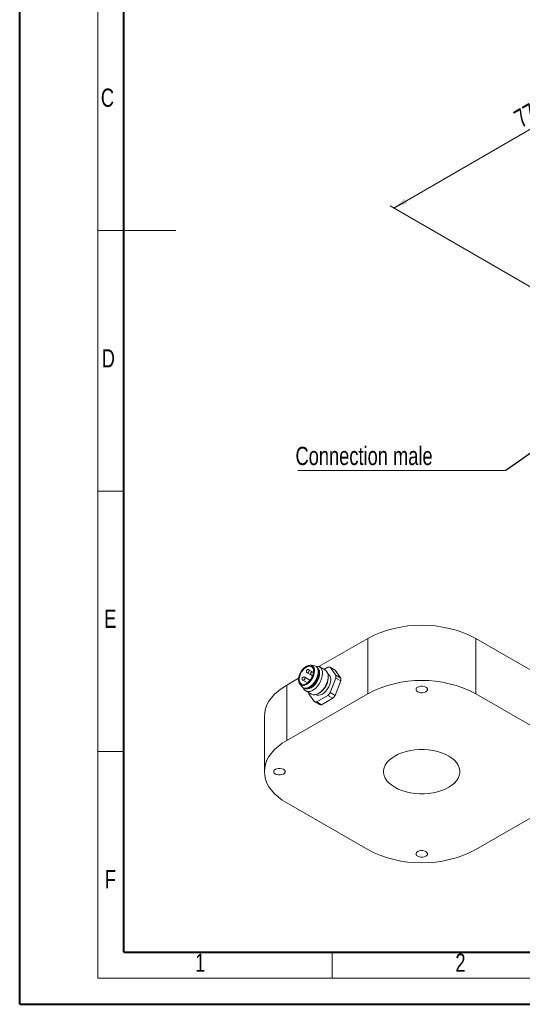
# Model space of a CAD drawing. Header units: millimetres. Extents: x 0 to 420, y 0 to 297.
# Tile 1 of 4: x 0 to 97, y 0 to 189. Entities that reach past the tile are written whole.
import ezdxf

# ---------------------------------------------------------------- set-up
doc = ezdxf.new("R2010")
doc.units = ezdxf.units.MM
doc.styles.add('SLDTEXTSTYLE0', font='TXT', dxfattribs={"width": 0.75})
doc.dimstyles.new('SLDDIMSTYLE1', dxfattribs={"dimtxt": 3.5, "dimasz": 3.302, "dimexe": 0, "dimexo": 0.0625, "dimgap": 0.875, "dimtad": 1, "dimrnd": 1e-09, "dimzin": 12, "dimdsep": 46, "dimtxsty": 'SLDTEXTSTYLE0', "dimsah": 1, "dimcen": 0.09, "dimadec": 0, "dimazin": 3, "dimtfac": 1, "dimtofl": 0, "dimtmove": 0, "dimatfit": 3, "dimfxl": 1, "dimfrac": 2, "dimtolj": 1, "dimtzin": 12, "dimarcsym": 0})
doc.dimstyles.new('SLDDIMSTYLE3', dxfattribs={"dimtxt": 0.18, "dimasz": 3.302, "dimexe": 0, "dimexo": 0.0625, "dimgap": 0, "dimtad": 0, "dimtih": 1, "dimtoh": 1, "dimdec": 0, "dimrnd": 1e-09, "dimzin": 0, "dimdsep": 46, "dimtxsty": 'Standard', "dimsah": 1, "dimcen": 0.09, "dimadec": 0, "dimazin": 0, "dimtfac": 3.302, "dimtdec": 0, "dimtofl": 0, "dimtmove": 0, "dimatfit": 3, "dimfxl": 1, "dimfrac": 2, "dimtolj": 1, "dimtzin": 0, "dimarcsym": 0})

# ---------------------------------------------------------------- blocks, each defined once
blk = doc.blocks.new('_D_3')
at = {"color": 7, "linetype": 'Continuous', "lineweight": 0}
for p, q in [((126.38, 184.47), (71.94, 153.04)), ((159.26, 165.49), (125.68, 184.88)), ((104.81, 134.06), (71.23, 153.45))]:
    blk.add_line(p, q, dxfattribs=at)
for points in [[(126.38, 184.47), (123.8, 183.56), (124.3, 182.68)], [(71.94, 153.04), (74.53, 153.95), (74.02, 154.83)]]:
    blk.add_solid(points, dxfattribs=at)
at = {"color": 7, "linetype": 'Continuous', "lineweight": 0, "insert": (94.67, 171.37), "char_height": 3.5, "attachment_point": 1, "rotation": 29.9973, "style": 'SLDTEXTSTYLE0'}
blk.add_mtext('77', dxfattribs=at)
blk = doc.blocks.new('SW_NOTE_1')
at = {"color": 0, "linetype": 'Continuous', "lineweight": 0}
blk.add_line((-39.95, 0), (0, 0), dxfattribs=at)
at = {"color": 0, "linetype": 'Continuous', "lineweight": 0, "insert": (-40.43, 4.58), "char_height": 3.5, "attachment_point": 1, "style": 'SLDTEXTSTYLE0'}
blk.add_mtext('Connection male', dxfattribs=at)

msp = doc.modelspace()

# ---------------------------------------------------------------- linework, layer by layer
at = {"color": 7, "linetype": 'Continuous', "lineweight": 40}
for p, q in [((0.0788436, 0.2147802), (0.0788436, 297.2147802)), ((20.0788436, 10.2147802), (20.0788436, 287.2147802)), ((20.0788436, 10.2147802), (410.0788436, 10.2147802)), ((0.0788436, 0.2147802), (420.0788436, 0.2147802))]:
    msp.add_line(p, q, dxfattribs=at)
at = {"color": 7, "linetype": 'Continuous', "lineweight": 0}
for p, q in [((15.0788436, 292.2147802), (15.0788436, 5.2147802)), ((15.0788436, 148.7147802), (30.0788436, 148.7147802)), ((20.0788436, 98.7147802), (15.0788436, 98.7147802)), ((20.0788436, 48.7147802), (15.0788436, 48.7147802)), ((60.0788436, 10.2147802), (60.0788436, 5.2147802)), ((15.0788436, 5.2147802), (415.0788436, 5.2147802))]:
    msp.add_line(p, q, dxfattribs=at)
at = {"color": 7, "linetype": 'Continuous', "lineweight": 15}
for p, q in [((57.5732309, 65.0418442), (66.9416095, 70.4500941)), ((66.9416095, 70.4500941), (66.9416095, 59.8350633)), ((87.6834083, 70.4500941), (87.6834083, 59.8350633)), ((87.6834083, 70.4500941), (103.2397574, 61.4696049)), ((56.5096406, 63.9301288), (55.6531337, 64.4245797)), ((56.5731267, 65.2339711), (56.1004957, 65.2774302)), ((56.2702176, 65.1941182), (56.2230768, 65.2213321)), ((57.0635064, 65.0440746), (56.9220851, 65.1257154)), ((58.7996029, 64.3497571), (57.7153724, 64.9756701)), ((58.5301032, 64.5053365), (59.3007495, 64.9502212)), ((59.7218053, 64.9125722), (60.8019289, 63.3757503)), ((60.6646144, 64.3683001), (59.7218053, 64.9125722)), ((60.6646144, 64.3683001), (61.744738, 62.8314782)), ((51.3852604, 61.4696049), (53.6666333, 62.7866135)), ((54.4948681, 62.4183439), (55.3514922, 61.9238253)), ((55.8457141, 62.4082985), (54.8281759, 62.9957108)), ((55.3198276, 63.8472138), (56.1247383, 63.3825488)), ((56.1447855, 63.370821), (56.3372317, 63.2597241)), ((56.5096235, 63.9299838), (56.4780915, 63.9481869)), ((59.3538668, 63.5679203), (59.3020536, 63.5978314)), ((59.3519975, 62.8022755), (59.3519971, 63.1288384)), ((60.8019289, 62.8143117), (59.7218053, 60.0304055)), ((60.8019289, 63.3757503), (61.744738, 62.8314782)), ((61.744738, 62.2700396), (60.8019289, 62.8143117)), ((51.3852604, 61.4696049), (51.3852604, 50.8545742)), ((53.9800368, 61.6042882), (54.2540245, 61.2167322)), ((54.0899159, 61.5261895), (54.1370567, 61.4989757)), ((54.5222787, 60.9686801), (54.6637, 60.8870393)), ((61.744738, 62.2700396), (60.6646144, 59.4861334)), ((51.3852604, 50.8545742), (66.9416095, 59.8350633)), ((55.0489239, 60.356744), (56.1331545, 59.730831)), ((56.7194464, 58.2971807), (55.6393228, 59.8340026)), ((57.0355717, 59.6717437), (57.0873849, 59.6418326)), ((59.3007495, 59.5066159), (57.1405022, 58.2595317)), ((57.466686, 59.8630295), (57.7494813, 60.0263368)), ((60.2435586, 58.9623438), (58.0833113, 57.7152596)), ((60.2435586, 58.9623438), (59.3007495, 59.5066159)), ((59.7218053, 60.0304055), (60.6646144, 59.4861334)), ((87.6834083, 59.8350633), (103.2397574, 50.8545742)), ((57.6622555, 57.7529086), (56.7194464, 58.2971807)), ((57.1405022, 58.2595317), (58.0833113, 57.7152596)), ((47.0894934, 55.4826121), (47.0894934, 44.8675814)), ((66.9416095, 29.9000994), (51.3852604, 38.8805886)), ((103.2397574, 38.8805886), (87.6834083, 29.9000994))]:
    msp.add_line(p, q, dxfattribs=at)
at = {"color": 1, "linetype": 'Continuous', "lineweight": 15}
msp.add_line((56.4782022, 63.9481215), (56.50872, 63.9223313), dxfattribs=at)
at = {"color": 7, "linetype": 'Continuous', "lineweight": 15, "flags": 128}
for points in [[(55.1564963, 65.1157146), (55.4921679, 65.2658193), (55.811007, 65.3210481), (56.0970278, 65.2786326), (56.3358846, 65.1406977), (56.5156022, 64.9141613), (56.6271702, 64.6103839), (56.6649917, 64.2445967), (56.6271702, 63.8351416), (56.5156022, 63.4025506), (56.3358846, 62.9685171), (56.0970278, 62.5548041), (55.811007, 62.1821557), (55.4921679, 61.8692607), (55.1564963, 61.6318072), (54.8208248, 61.4817026), (54.5019856, 61.4264737), (54.2159648, 61.4688895), (53.9771081, 61.6068244), (53.7973904, 61.8333604), (53.6858224, 62.1371377), (53.6480027, 62.5029259), (53.6858224, 62.91238), (53.7973904, 63.344971), (53.9771081, 63.779005), (54.2159648, 64.192718), (54.5019856, 64.5653662), (54.8208248, 64.8782612), (55.1564963, 65.1157146)], [(55.1564963, 64.9524062), (55.4836577, 65.0954003), (55.7918074, 65.1383396), (56.0630329, 65.0787263), (56.2815748, 64.9200276), (56.4347312, 64.6714656), (56.513602, 64.3474858), (56.513602, 63.9669167), (56.4347312, 63.5518746), (56.2815748, 63.126482), (56.0630329, 62.7154601), (55.7918074, 62.342697), (55.4836577, 62.029854), (55.1564963, 61.7951154), (54.8293349, 61.6521215), (54.5211853, 61.6091825), (54.2499598, 61.6687953), (54.0314178, 61.827494), (53.8782614, 62.076056), (53.7993906, 62.4000358), (53.7993906, 62.7806049), (53.8782614, 63.195647), (54.0314178, 63.6210396), (54.2499598, 64.0320615), (54.5211853, 64.4048251), (54.8293349, 64.7176678), (55.1564963, 64.9524062)], [(56.5731267, 65.2339711), (56.749197, 65.2001825), (57.0156142, 65.0625618), (57.2215525, 64.8307048), (57.3573813, 64.5154528), (57.4167486, 64.1315463), (57.3968816, 63.6969375), (57.2987076, 63.2319475), (57.1268169, 62.7583189), (56.8892474, 62.2981983), (56.5971065, 61.8730996), (56.2640551, 61.5029002), (55.9056664, 61.2049107), (55.5386973, 60.993064), (55.1803086, 60.8772667), (54.8472572, 60.8629331), (54.5551181, 60.9507341), (54.3175468, 61.1365618), (54.2540245, 61.2167322)], [(57.0008165, 65.0802633), (57.1257521, 65.096458), (57.4593426, 65.075223), (57.74883, 64.9553616), (57.9823674, 64.7417824), (58.1503911, 64.4432292), (58.2460223, 64.0719242), (58.2653466, 63.643069), (58.2075721, 63.1742207), (58.0750642, 62.6845741), (57.8732492, 62.1941761), (57.6103881, 61.7231031), (57.2972423, 61.2906405), (56.9466332, 60.9144942), (56.5729136, 60.6100633), (56.1913828, 60.3898102), (55.8176631, 60.2627537), (55.4670541, 60.2340953), (55.1539082, 60.3050074), (54.8910471, 60.4725874), (54.6892322, 60.7299749), (54.6010118, 60.923229)], [(57.0635064, 65.0440746), (57.1570356, 64.980921), (57.3629738, 64.749064), (57.4988026, 64.433812), (57.5581699, 64.0499055), (57.538303, 63.6152967), (57.4401289, 63.1503067), (57.2682383, 62.6766781), (57.0306688, 62.2165575), (56.7385279, 61.7914588), (56.4054765, 61.4212594), (56.0470878, 61.1232699), (55.6801187, 60.9114232), (55.32173, 60.7956259), (54.9886785, 60.7812923), (54.6965394, 60.8690933), (54.6637, 60.8870393)], [(58.7996029, 64.3497571), (58.8971062, 64.2845616), (59.1150633, 64.0487764), (59.2655206, 63.7307625), (59.3423226, 63.3435418), (59.3423226, 62.9029656), (59.2655206, 62.4270706), (59.1150633, 61.9353425), (58.8971062, 61.4479098), (58.6205772, 60.9847302), (58.2967946, 60.5647655), (57.9390135, 60.2052084), (57.5618835, 59.9207805), (57.1808444, 59.7231261), (56.811494, 59.6203362), (56.4689542, 59.6166196), (56.1672495, 59.7121285), (56.1331545, 59.730831)], [(56.7121325, 64.2173829), (56.674311, 63.8079278), (56.562743, 63.3753368), (56.3830254, 62.9413033), (56.1441686, 62.5275903), (55.8581478, 62.1549419), (55.5393087, 61.8420469), (55.2036371, 61.6045934), (54.8679656, 61.4544888), (54.5491264, 61.3992599), (54.2631056, 61.4416757), (54.1370567, 61.4989757)], [(57.7020817, 63.7547516), (57.6618964, 63.3197057), (57.5433566, 62.8600784), (57.3524051, 62.3989166), (57.0986196, 61.9593467), (56.7947232, 61.5634083), (56.4559574, 61.2309576), (56.0993055, 60.9786629), (55.7426554, 60.8191771), (55.4038878, 60.7604961), (55.1982849, 60.778658)], [(59.3538668, 63.5679203), (59.4737254, 63.4822464), (59.664677, 63.2415527), (59.7832168, 62.9187884), (59.823402, 62.5301394), (59.7832168, 62.0950935), (59.664677, 61.6354662), (59.4737254, 61.1743044), (59.2199399, 60.7347346), (58.9160436, 60.3387961), (58.5772778, 60.0063454), (58.2206259, 59.7540507), (57.8639757, 59.5945649), (57.5252081, 59.5358839), (57.2213118, 59.5809511), (57.0873849, 59.6418326)], [(47.0894934, 55.4826121), (47.1453041, 56.2205498), (47.312313, 56.9528715), (47.5892478, 57.6740036), (47.9740014, 58.3784578), (48.4636458, 59.060873), (49.0544541, 59.7160554), (49.7419303, 60.3390189), (50.5208417, 60.925022), (51.3852604, 61.4696049)], [(76.5346901, 60.2024464), (76.8131184, 60.0856669), (77.1404299, 60.0242725), (77.4845866, 60.0242728), (77.8118986, 60.0856679), (78.0903277, 60.2024479), (78.292615, 60.3631796), (78.398966, 60.5521328), (78.3989664, 60.7508102), (78.2926168, 60.9397631), (78.0903268, 61.1004963), (77.811899, 61.2172755), (77.484587, 61.2786702), (77.1404308, 61.2786697), (76.8131184, 61.2172748), (76.5346928, 61.1004968), (76.332402, 60.9397631), (76.2260514, 60.7508097), (76.2260505, 60.5521325), (76.3324006, 60.3631793), (76.5346901, 60.2024464)], [(51.3852604, 38.8805886), (50.5208417, 39.4251715), (49.7419303, 40.0111746), (49.0544541, 40.6341381), (48.4636458, 41.2893205), (47.9740014, 41.9717357), (47.5892478, 42.6761899), (47.312313, 43.397322), (47.1453041, 44.1296437), (47.0894934, 44.8675814), (47.1453041, 45.6055191), (47.312313, 46.3378407), (47.5892478, 47.0589728), (47.9740014, 47.763427), (48.4636458, 48.4458422), (49.0544541, 49.1010246), (49.7419303, 49.7239881), (50.5208417, 50.3099913), (51.3852604, 50.8545742)], [(82.4979586, 47.8610778), (83.0851889, 47.4784254), (83.5882379, 47.0577012), (83.9997755, 46.6050408), (84.3137959, 46.1270439), (84.5257225, 45.6306812), (84.6324629, 45.1231902), (84.6324629, 44.6119725), (84.5257225, 44.1044815), (84.3137959, 43.6081189), (83.9997755, 43.1301219), (83.5882379, 42.6774615), (83.0851889, 42.2567374), (82.4979586, 41.874085), (81.8351151, 41.5350852), (81.1063188, 41.2446802), (80.3222031, 41.0071045), (79.4941984, 40.8258244), (78.6343798, 40.7034818), (77.7552844, 40.6418619), (76.8697334, 40.6418619), (75.9906389, 40.7034823), (75.1308203, 40.825825), (74.3028156, 41.007105), (73.518699, 41.2446802), (72.7899045, 41.5350842), (72.1270592, 41.874085), (71.5398307, 42.2567364), (71.0367799, 42.6774615), (70.6252432, 43.1301224), (70.3112228, 43.6081194), (70.0992962, 44.104482), (69.9925549, 44.6119725), (69.9925549, 45.1231902), (70.0992962, 45.6306807), (70.3112228, 46.1270434), (70.6252432, 46.6050403), (71.0367799, 47.0577012), (71.5398307, 47.4784264), (72.1270592, 47.8610778), (72.7899045, 48.2000786), (73.518699, 48.4904826), (74.3028156, 48.7280577), (75.1308203, 48.9093378), (75.9906389, 49.0316804), (76.8697334, 49.0933009), (77.7552844, 49.0933009), (78.6343798, 49.031681), (79.4941984, 48.9093383), (80.3222031, 48.7280582), (81.1063188, 48.4904826), (81.8351151, 48.2000776), (82.4979586, 47.8610778)], [(49.1932292, 44.4185569), (49.4716574, 44.3017774), (49.7989689, 44.2403831), (50.1431247, 44.2403828), (50.4704363, 44.3017777), (50.7488641, 44.4185569), (50.951154, 44.5792901), (51.0575041, 44.7682428), (51.0575041, 44.96692), (50.951154, 45.1558726), (50.7488641, 45.3166058), (50.4704363, 45.4333851), (50.1431247, 45.4947799), (49.7989689, 45.4947797), (49.4716574, 45.4333853), (49.1932292, 45.3166058), (48.9909397, 45.1558729), (48.8845895, 44.9669197), (48.8845895, 44.768243), (48.9909397, 44.5792899), (49.1932292, 44.4185569)], [(76.5346928, 28.6346659), (76.8131184, 28.517888), (77.1404308, 28.4564931), (77.484587, 28.4564926), (77.811899, 28.5178872), (78.0903268, 28.6346664), (78.2926168, 28.7953996), (78.3989664, 28.9843526), (78.398966, 29.18303), (78.292615, 29.3719832), (78.0903277, 29.5327149), (77.8118986, 29.6494949), (77.4845866, 29.71089), (77.1404299, 29.7108902), (76.8131184, 29.6494959), (76.5346901, 29.5327164), (76.3324006, 29.3719834), (76.2260505, 29.1830303), (76.2260514, 28.9843531), (76.332402, 28.7953996), (76.5346928, 28.6346659)]]:
    msp.add_lwpolyline(points, dxfattribs=at)
at = {"color": 1, "linetype": 'Continuous', "lineweight": 15, "flags": 128}
for points in [[(55.7221825, 64.2719645), (55.7042403, 64.1574481), (55.653146, 64.0396501), (55.5766793, 63.9365056), (55.4864798, 63.8637159), (55.3962803, 63.8323634), (55.3198136, 63.8472214), (55.3197153, 63.8472787)], [(55.6532443, 64.4245143), (55.7042403, 64.3657658), (55.7221825, 64.2719645)], [(54.8972247, 62.8430957), (54.8792824, 62.7285792), (54.8281882, 62.6107812), (54.7517215, 62.5076367), (54.661522, 62.4348471), (54.5713224, 62.4034945), (54.4948558, 62.4183525), (54.4947574, 62.4184098)], [(54.8282865, 62.9956454), (54.8792824, 62.9368969), (54.8972247, 62.8430957)]]:
    msp.add_lwpolyline(points, dxfattribs=at)
at = {"color": 7, "linetype": 'Continuous', "lineweight": 15}
for centre, radius, start, end in [((77.3125089, 50.5335517), 22.4549375, 62.49320185, 117.50679815), ((55.6699735, 64.3342054), 1.0486863, 353.604033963, 55.083842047), ((56.4209259, 63.8351666), 1.283677, 356.408399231, 38.560513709), ((59.3807925, 63.4720887), 1.4802981, 76.681281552, 93.099620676), ((55.896074, 62.9468128), 3.4589447, 302.400235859, 357.605110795), ((57.3598042, 63.095031), 3.4535526, 355.337613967, 4.662386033), ((58.3026133, 62.5507589), 3.4535526, 355.337613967, 4.662386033), ((77.3125089, 39.9185209), 22.4549375, 62.49320185, 117.50679815), ((58.7770072, 60.1007365), 3.1490015, 181.435001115, 184.859019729), ((54.9051395, 63.4712206), 5.9194153, 317.951232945, 324.459648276), ((55.8479486, 62.9269485), 5.9194153, 317.951232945, 324.459648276), ((57.0604694, 59.7377778), 1.480411, 256.681911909, 273.098990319), ((58.0032785, 59.1935057), 1.480411, 256.681911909, 273.098990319), ((77.3125089, 49.8166418), 22.4549375, 242.49320185, 297.50679815)]:
    msp.add_arc(centre, radius, start, end, dxfattribs=at)
at = {"color": 1, "linetype": 'Continuous', "lineweight": 15}
msp.add_arc((56.21503, 63.5887653), 0.2289575, 252.10385586, 328.774772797, dxfattribs=at)
at = {"color": 7, "linetype": 'Continuous', "lineweight": 15}
for points, knots in [([(55.653009, 64.4235977), (55.6493078, 64.4260498), (55.6181079, 64.4467192), (55.5454366, 64.4685452), (55.4353102, 64.4722387), (55.3210295, 64.4339324), (55.2256826, 64.3554515), (55.1656059, 64.2493338), (55.1485628, 64.1434621), (55.1602438, 64.0475992), (55.1850564, 63.9958276), (55.1977972, 63.969244)], [0, 0, 0, 0, 0.0153158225, 0.1291053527, 0.2549749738, 0.391400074, 0.5351846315, 0.6716566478, 0.8030139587, 0.8988520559, 1, 1, 1, 1]), ([(54.8280512, 62.9947284), (54.8243499, 62.9971806), (54.7931507, 63.0178511), (54.7204785, 63.0396759), (54.6103524, 63.04337), (54.4960717, 63.0050635), (54.4007247, 62.9265827), (54.3406481, 62.8204649), (54.3236049, 62.7145932), (54.335286, 62.6187302), (54.3600986, 62.5669584), (54.3728393, 62.5403746)], [0, 0, 0, 0, 0.0153161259, 0.1291055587, 0.254975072, 0.3914000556, 0.53518449, 0.6716563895, 0.803013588, 0.8988516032, 1, 1, 1, 1]), ([(54.3728393, 62.5403746), (54.3978986, 62.5049587), (54.4319185, 62.456879), (54.481843, 62.4271554), (54.4949927, 62.4193264)], [0, 0, 0, 0, 0.7366084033, 1, 1, 1, 1]), ([(55.1977972, 63.969244), (55.2228565, 63.9338282), (55.2568766, 63.8857486), (55.3068009, 63.8560244), (55.3199506, 63.8481953)], [0, 0, 0, 0, 0.7366072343, 1, 1, 1, 1]), ([(56.4779668, 63.9472044), (56.4742656, 63.9496566), (56.4430664, 63.9703271), (56.3703942, 63.9921519), (56.2602681, 63.995846), (56.1459873, 63.9575395), (56.0506404, 63.8790587), (55.9905637, 63.772941), (55.9735206, 63.6670692), (55.9852017, 63.5712063), (56.0100142, 63.5194344), (56.022755, 63.4928507)], [0, 0, 0, 0, 0.0153161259, 0.1291055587, 0.254975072, 0.3914000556, 0.53518449, 0.6716563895, 0.803013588, 0.8988516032, 1, 1, 1, 1]), ([(56.022755, 63.4928507), (56.0478143, 63.4574347), (56.0818341, 63.4093551), (56.1317587, 63.3796314), (56.1449084, 63.3718024)], [0, 0, 0, 0, 0.7366084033, 1, 1, 1, 1])]:
    msp.add_open_spline(points, degree=3, knots=knots, dxfattribs=at)

# ---------------------------------------------------------------- block references
at = {"color": 7, "linetype": 'Continuous', "lineweight": 0}
msp.add_blockref('SW_NOTE_1', (93.4931553, 102.6427643), dxfattribs=at)

# ---------------------------------------------------------------- texts
at = {"color": 7, "linetype": 'Continuous', "lineweight": 0, "char_height": 3.5, "attachment_point": 1, "style": 'SLDTEXTSTYLE0'}
for s, insert in [('C', (15.6702775, 175.9817919)), ('D', (15.8374218, 125.9530616)), ('E', (16.3221705, 75.971653)), ('F', (16.4456574, 25.967195)), ('1', (33.7814247, 9.9496822)), ('2', (83.7787056, 9.9510615))]:
    msp.add_mtext(s, dxfattribs=dict(at, insert=insert))

# ---------------------------------------------------------------- dimensions: what is measured, and where the dimension line sits
at = {"color": 7, "linetype": 'Continuous', "lineweight": 0}
dim = msp.add_linear_dim(base=(71.9370639, 153.0399792), p1=(159.9685629, 165.0839011), p2=(105.5213408, 133.6521888), angle=29.997311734, dimstyle='SLDDIMSTYLE1', dxfattribs=at)
dim.commit()
dim.dimension.update_dxf_attribs({"geometry": '_D_3', "text_midpoint": (99.160675, 168.7558353), "dimtype": 160})

# ---------------------------------------------------------------- leaders
msp.add_leader([(111.285863, 115.3383931), (93.4931553, 102.6427643)], dimstyle='SLDDIMSTYLE3', dxfattribs=at)

doc.saveas('drawing.dxf')
